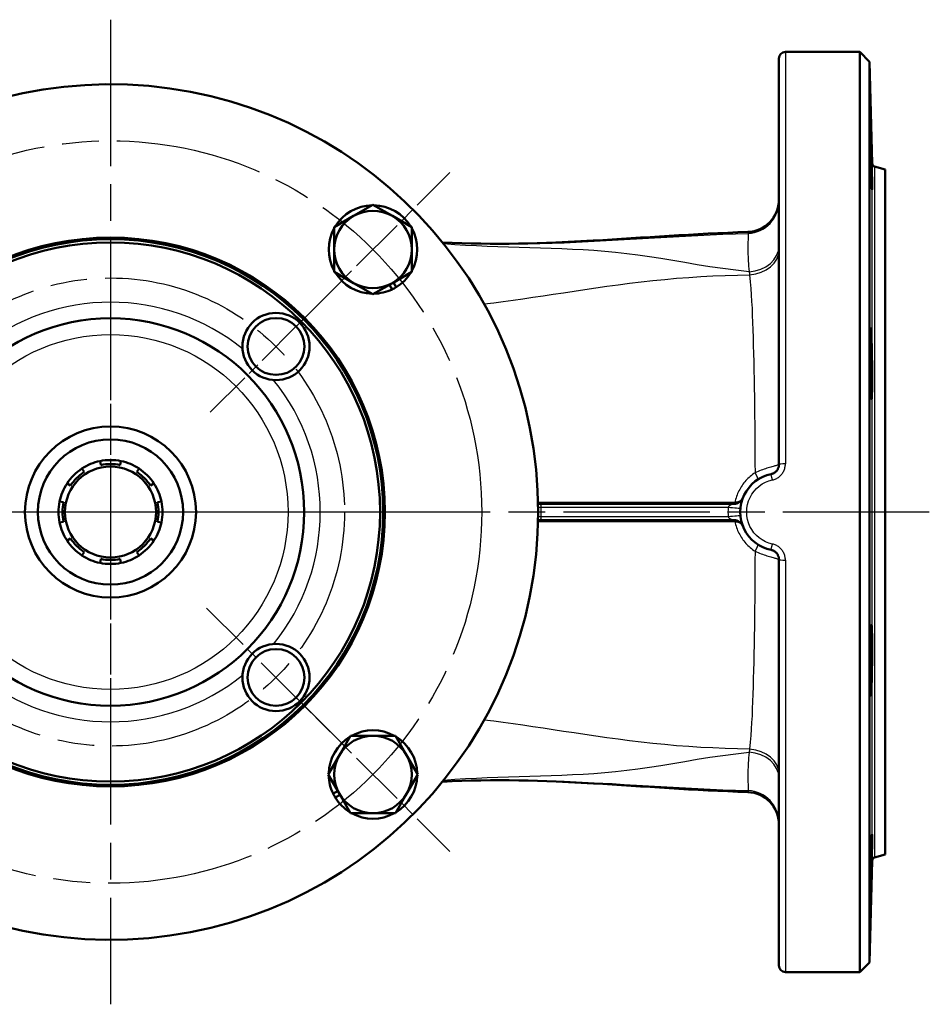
# Model space of a CAD drawing. Header units: millimetres. Extents: x 153 to 1407, y 510 to 1985.
# Tile 2 of 15: x 516 to 798, y 510 to 815. Entities that reach past the tile are written whole.
import ezdxf

# ---------------------------------------------------------------- set-up
doc = ezdxf.new("R2010")
doc.units = ezdxf.units.MM
doc.header["$LTSCALE"] = 8
doc.linetypes.add('CHAIN', pattern=[0.3543, 0.2362, -0.0295, 0.0591, -0.0295])
for name, color, linetype, lineweight in [('Mittellinie(DIN)', 4, 'CHAIN', 25), ('Mittelpunktmarkierung(DIN)', 4, 'CHAIN', 25), ('Sichtbare Kanten(DIN)', 7, 'Continuous', 50), ('Sichtbare tangentiale Kanten(DIN)', 3, 'Continuous', 25)]:
    doc.layers.add(name, color=color, linetype=linetype, lineweight=lineweight)

msp = doc.modelspace()

# ---------------------------------------------------------------- linework, layer by layer
at = {"layer": 'Mittellinie(DIN)', "linetype": 'CHAIN', "ltscale": 23.990969}
for radius in [115, 72.5]:
    msp.add_circle((544.12, 662.96), radius, dxfattribs=at)
at = {"layer": 'Mittelpunktmarkierung(DIN)', "linetype": 'CHAIN', "ltscale": 23.990969}
for p, q in [((544.12, 815.46), (544.12, 510.46)), ((544.12, 742.96), (544.12, 582.96)), ((797.79, 662.96), (289.73, 662.96)), ((624.12, 662.96), (464.12, 662.96))]:
    msp.add_line(p, q, dxfattribs=at)
at = {"layer": 'Mittelpunktmarkierung(DIN)', "linetype": 'CHAIN', "ltscale": 9.361822}
for p, q in [((601.61, 720.45), (649.27, 768.11)), ((601.61, 605.47), (649.27, 557.82))]:
    msp.add_line(p, q, dxfattribs=at)
at = {"layer": 'Mittelpunktmarkierung(DIN)', "linetype": 'CHAIN', "ltscale": 8.000593}
msp.add_line((575.03, 693.86), (615.75, 734.59), dxfattribs=at)
at = {"layer": 'Mittelpunktmarkierung(DIN)', "linetype": 'CHAIN', "ltscale": 8.445076}
msp.add_line((573.89, 633.19), (616.89, 590.2), dxfattribs=at)
at = {"layer": 'Sichtbare Kanten(DIN)'}
for p, q in [((753.2, 805.46), (776.28, 805.46)), ((776.28, 805.46), (776.28, 520.46)), ((779.28, 802.46), (776.28, 805.46)), ((751.2, 677.66), (751.2, 803.46)), ((779.28, 523.46), (779.28, 802.46)), ((780.11, 770.88), (779.28, 802.46)), ((784.12, 769.06), (780.85, 769.94)), ((784.12, 556.86), (784.12, 769.06)), ((619.44, 754.67), (625.44, 758.14)), ((625.44, 758.14), (631.44, 754.67)), ((613.44, 751.21), (619.44, 754.67)), ((631.44, 754.67), (637.44, 751.21)), ((613.44, 744.28), (613.44, 751.21)), ((637.44, 751.21), (637.44, 744.28)), ((613.44, 737.35), (613.44, 744.28)), ((637.44, 744.28), (637.44, 737.35)), ((619.44, 733.89), (613.44, 737.35)), ((637.44, 737.35), (631.44, 733.89)), ((625.44, 730.42), (619.44, 733.89)), ((631.44, 733.89), (625.44, 730.42)), ((631.36, 731.92), (630.57, 733.38)), ((631.78, 734.08), (632.59, 732.59)), ((541.13, 677.51), (540.87, 678.73)), ((547.37, 678.73), (547.12, 677.51)), ((535.27, 676.41), (535.96, 675.37)), ((552.29, 675.37), (552.98, 676.41)), ((531.72, 671.13), (530.68, 671.81)), ((557.57, 671.81), (556.53, 671.13)), ((528.36, 666.21), (529.58, 665.96)), ((558.67, 665.96), (559.89, 666.21)), ((677.28, 665.46), (676.6, 665.46)), ((737.24, 665.46), (677.28, 665.46)), ((529.58, 659.96), (528.36, 659.71)), ((559.89, 659.71), (558.67, 659.96)), ((676.6, 660.46), (677.28, 660.46)), ((677.28, 660.46), (737.24, 660.46)), ((530.68, 654.11), (531.72, 654.8)), ((556.53, 654.8), (557.57, 654.11)), ((535.96, 650.56), (535.27, 649.51)), ((552.98, 649.51), (552.29, 650.56)), ((540.87, 647.19), (541.13, 648.42)), ((547.12, 648.42), (547.37, 647.19)), ((751.2, 522.46), (751.2, 648.27)), ((615.05, 587.65), (618.51, 593.65)), ((618.51, 593.65), (625.44, 593.65)), ((625.44, 593.65), (632.37, 593.65)), ((632.37, 593.65), (635.83, 587.65)), ((611.59, 581.65), (615.05, 587.65)), ((635.83, 587.65), (639.3, 581.65)), ((615.05, 575.65), (611.59, 581.65)), ((639.3, 581.65), (635.83, 575.65)), ((613.09, 575.73), (614.55, 576.52)), ((615.25, 575.31), (613.76, 574.5)), ((618.51, 569.65), (615.05, 575.65)), ((635.83, 575.65), (632.37, 569.65)), ((625.44, 569.65), (618.51, 569.65)), ((632.37, 569.65), (625.44, 569.65)), ((784.12, 556.86), (780.85, 555.98)), ((780.11, 555.04), (779.28, 523.46)), ((779.28, 523.46), (776.28, 520.46)), ((753.2, 520.46), (776.28, 520.46))]:
    msp.add_line(p, q, dxfattribs=at)
at = {"layer": 'Sichtbare Kanten(DIN)', "flags": 128}
for points in [[(779.8, 768.7), (779.73, 771.37), (779.66, 774.26), (779.6, 777.08), (779.55, 779.64), (779.52, 781.89), (779.5, 783.55), (779.5, 784.53), (779.52, 784.82), (779.56, 784.34), (779.61, 783.18), (779.68, 781.36), (779.75, 779), (779.82, 776.37), (779.9, 773.49), (779.96, 770.61), (780.02, 768.04), (780.06, 765.79), (780.08, 764.11), (780.07, 763.12), (780.05, 762.84), (780, 763.32), (779.95, 764.5), (779.88, 766.37), (779.8, 768.7)], [(646.98, 746.49), (649.96, 746.35), (652.92, 746.23), (655.87, 746.15), (658.81, 746.09), (661.74, 746.06), (664.67, 746.06), (667.58, 746.07), (670.49, 746.11), (673.4, 746.17), (676.3, 746.25), (682.08, 746.46), (687.88, 746.73), (693.68, 747.04), (696.6, 747.21), (699.52, 747.39), (702.44, 747.57), (705.38, 747.76), (708.32, 747.95), (711.28, 748.14), (714.24, 748.33), (717.22, 748.51), (720.21, 748.7), (723.21, 748.87), (726.22, 749.04), (729.26, 749.2), (732.3, 749.35), (735.36, 749.49), (738.43, 749.61), (741.52, 749.72)], [(779.8, 698.38), (779.73, 699.56), (779.66, 701.42), (779.6, 703.76), (779.55, 706.4), (779.52, 709.29), (779.5, 712.13), (779.5, 714.68), (779.52, 716.92), (779.56, 718.6), (779.61, 719.59), (779.68, 719.88), (779.75, 719.4), (779.82, 718.25), (779.9, 716.42), (779.96, 714.04), (780.02, 711.41), (780.06, 708.51), (780.08, 705.65), (780.07, 703.08), (780.05, 700.82), (780, 699.15), (779.95, 698.17), (779.88, 697.9), (779.8, 698.38)], [(751.2, 677.66), (751.19, 677.49), (751.18, 677.32), (751.16, 677.15), (751.12, 676.98), (751.08, 676.82), (751.03, 676.65), (750.96, 676.49), (750.89, 676.34), (750.81, 676.19), (750.73, 676.04), (750.63, 675.9), (750.52, 675.76), (750.41, 675.63), (750.29, 675.51), (750.17, 675.39), (750.03, 675.29), (749.9, 675.19), (749.75, 675.09), (749.6, 675.01), (749.45, 674.93), (749.29, 674.87), (749.13, 674.81), (748.97, 674.76), (748.8, 674.72)], [(748.8, 674.72), (747.48, 674.37), (746.21, 673.88), (745.01, 673.24), (743.88, 672.47), (742.85, 671.57), (741.93, 670.55), (741.13, 669.44), (740.45, 668.25), (739.91, 667), (739.52, 665.69), (739.28, 664.35), (739.21, 662.98), (739.29, 661.61), (739.52, 660.26), (739.91, 658.94), (740.43, 657.68), (741.1, 656.48), (741.9, 655.38), (742.82, 654.37), (743.86, 653.47), (744.99, 652.7), (746.2, 652.05), (747.48, 651.55), (748.8, 651.2)], [(748.8, 651.2), (748.97, 651.17), (749.13, 651.12), (749.29, 651.06), (749.45, 650.99), (749.6, 650.92), (749.75, 650.83), (749.9, 650.74), (750.03, 650.64), (750.17, 650.53), (750.29, 650.41), (750.41, 650.29), (750.52, 650.16), (750.63, 650.03), (750.73, 649.88), (750.81, 649.74), (750.89, 649.59), (750.96, 649.43), (751.03, 649.27), (751.08, 649.11), (751.12, 648.94), (751.16, 648.78), (751.18, 648.61), (751.19, 648.44), (751.2, 648.27)], [(779.8, 607.31), (779.73, 606.32), (779.66, 606.05), (779.6, 606.53), (779.55, 607.71), (779.52, 609.55), (779.5, 611.9), (779.5, 614.53), (779.52, 617.41), (779.56, 620.27), (779.61, 622.82), (779.68, 625.06), (779.75, 626.75), (779.82, 627.74), (779.9, 628.03), (779.96, 627.56), (780.02, 626.4), (780.06, 624.55), (780.08, 622.18), (780.07, 619.54), (780.05, 616.63), (780, 613.79), (779.95, 611.21), (779.88, 608.96), (779.8, 607.31)], [(741.52, 576.21), (738.44, 576.31), (735.37, 576.44), (732.31, 576.57), (729.27, 576.72), (726.23, 576.88), (723.21, 577.05), (720.21, 577.23), (717.21, 577.41), (714.23, 577.6), (711.27, 577.79), (708.32, 577.98), (705.39, 578.17), (702.46, 578.35), (699.54, 578.53), (696.63, 578.71), (693.73, 578.88), (687.94, 579.19), (682.15, 579.46), (676.37, 579.67), (673.48, 579.75), (670.58, 579.81), (667.66, 579.85), (664.74, 579.86), (661.8, 579.86), (658.86, 579.82), (655.9, 579.77), (652.93, 579.68), (649.95, 579.56), (646.97, 579.42)], [(779.8, 548.84), (779.73, 546.26), (779.66, 544.02), (779.6, 542.37), (779.55, 541.39), (779.52, 541.11), (779.5, 541.59), (779.5, 542.75), (779.52, 544.59), (779.56, 546.94), (779.61, 549.57), (779.68, 552.44), (779.75, 555.3), (779.82, 557.87), (779.9, 560.11), (779.96, 561.81), (780.02, 562.8), (780.06, 563.09), (780.08, 562.61), (780.07, 561.44), (780.05, 559.58), (780, 557.23), (779.95, 554.57), (779.88, 551.65), (779.8, 548.84)]]:
    msp.add_lwpolyline(points, dxfattribs=at)
at = {"layer": 'Sichtbare Kanten(DIN)'}
for centre, radius in [((544.12, 662.96), 85), ((544.12, 662.96), 84.5), ((544.12, 662.96), 83.5), ((544.12, 662.96), 60), ((595.39, 714.23), 10.4), ((595.39, 714.23), 8.8), ((544.12, 662.96), 26.5), ((544.12, 662.96), 22.5), ((544.12, 662.96), 14.1), ((595.39, 611.7), 10.4), ((595.39, 611.7), 8.8)]:
    msp.add_circle(centre, radius, dxfattribs=at)
for centre, radius, start, end in [((753.2, 803.46), 2, 90, 180), ((544.12, 662.96), 132.5, 184.5243, 175.4757), ((781.1, 770.91), 1, 181.5, 255), ((741.2, 759.71), 10, 271.8252, 0), ((625.44, 744.28), 13.7, 91.1531, 148.8469), ((625.44, 744.28), 13.7, 31.1531, 88.8469), ((625.44, 744.28), 12, 120, 180), ((625.44, 744.28), 12, 60, 120), ((625.44, 744.28), 12, 0, 60), ((625.44, 744.28), 13.7, 151.1531, 208.8469), ((625.44, 744.28), 13.7, 331.1531, 28.8469), ((625.44, 744.28), 12, 180, 240), ((625.44, 744.28), 12, 300, 0), ((625.44, 744.28), 13.7, 211.1531, 268.8469), ((625.44, 744.28), 13.7, 301.4552, 328.8469), ((625.44, 744.28), 12, 240, 300), ((625.44, 744.28), 13.7, 295.5976, 301.4552), ((625.44, 744.28), 13.7, 271.1531, 295.5976), ((544.12, 662.96), 16.1, 101.6459, 123.3541), ((544.12, 662.96), 16.1, 78.3541, 101.6459), ((544.12, 662.96), 14.85, 78.3541, 101.6459), ((544.12, 662.96), 16.1, 56.6459, 78.3541), ((544.12, 662.96), 16.1, 123.3541, 146.6459), ((544.12, 662.96), 14.85, 123.3541, 146.6459), ((544.12, 662.96), 14.85, 33.3541, 56.6459), ((544.12, 662.96), 16.1, 33.3541, 56.6459), ((544.12, 662.96), 16.1, 146.6459, 168.3541), ((544.12, 662.96), 16.1, 11.6459, 33.3541), ((544.12, 662.96), 16.1, 168.3541, 191.6459), ((544.12, 662.96), 14.85, 168.3541, 191.6459), ((544.12, 662.96), 14.85, 348.3541, 11.6459), ((544.12, 662.96), 16.1, 348.3541, 11.6459), ((737.24, 668.46), 3, 270, 338.4898), ((544.12, 662.96), 16.1, 191.6459, 213.3541), ((544.12, 662.96), 16.1, 326.6459, 348.3541), ((737.24, 657.46), 3, 21.5102, 90), ((544.12, 662.96), 16.1, 213.3541, 236.6459), ((544.12, 662.96), 14.85, 213.3541, 236.6459), ((544.12, 662.96), 14.85, 303.3541, 326.6459), ((544.12, 662.96), 16.1, 303.3541, 326.6459), ((544.12, 662.96), 16.1, 236.6459, 258.3541), ((544.12, 662.96), 16.1, 258.3541, 281.6459), ((544.12, 662.96), 14.85, 258.3541, 281.6459), ((544.12, 662.96), 16.1, 281.6459, 303.3541), ((625.44, 581.65), 13.7, 61.1531, 118.8469), ((625.44, 581.65), 13.7, 121.1531, 178.8469), ((625.44, 581.65), 12, 90, 150), ((625.44, 581.65), 12, 30, 90), ((625.44, 581.65), 13.7, 1.1531, 58.8469), ((625.44, 581.65), 12, 150, 210), ((625.44, 581.65), 12, 330, 30), ((625.44, 581.65), 13.7, 181.1531, 205.5976), ((625.44, 581.65), 13.7, 301.1531, 358.8469), ((625.44, 581.65), 13.7, 205.5976, 211.4552), ((625.44, 581.65), 13.7, 211.4552, 238.8469), ((625.44, 581.65), 12, 210, 270), ((625.44, 581.65), 12, 270, 330), ((741.2, 566.21), 10, 0, 88.1748), ((625.44, 581.65), 13.7, 241.1531, 298.8469), ((781.1, 555.02), 1, 105, 178.5), ((753.2, 522.46), 2, 180, 270)]:
    msp.add_arc(centre, radius, start, end, dxfattribs=at)
at = {"layer": 'Sichtbare tangentiale Kanten(DIN)'}
for p, q in [((753.2, 805.46), (753.2, 677.87)), ((780.11, 555.04), (780.11, 770.88)), ((780.85, 769.94), (780.85, 555.98)), ((676.62, 664.46), (677.54, 664.46)), ((677.54, 664.46), (735.5, 664.46)), ((677.54, 661.46), (677.54, 664.46)), ((677.54, 661.46), (676.62, 661.46)), ((735.5, 661.46), (677.54, 661.46)), ((753.2, 648.06), (753.2, 520.46))]:
    msp.add_line(p, q, dxfattribs=at)
at = {"layer": 'Sichtbare tangentiale Kanten(DIN)', "flags": 128}
for points in [[(647.01, 746.45), (650.83, 746.26), (654.64, 746.12), (658.43, 746.03), (662.2, 745.98), (665.96, 745.96), (669.71, 745.99), (673.44, 746.04), (677.18, 746.13), (680.91, 746.25), (684.63, 746.38), (688.36, 746.54), (692.09, 746.72), (695.82, 746.91), (699.55, 747.12), (703.3, 747.33), (707.06, 747.55), (710.83, 747.77), (714.61, 747.99), (718.41, 748.21), (722.23, 748.42), (726.07, 748.62), (729.94, 748.81), (733.83, 748.98), (737.75, 749.13), (741.69, 749.26)], [(741.52, 749.72), (741.52, 749.72), (741.53, 749.71), (741.54, 749.71), (741.54, 749.71), (741.55, 749.7), (741.56, 749.69), (741.56, 749.68), (741.57, 749.67), (741.58, 749.65), (741.58, 749.64), (741.59, 749.62), (741.6, 749.6), (741.6, 749.58), (741.61, 749.56), (741.61, 749.54), (741.62, 749.51), (741.63, 749.49), (741.63, 749.46), (741.64, 749.43), (741.65, 749.4), (741.66, 749.37), (741.67, 749.33), (741.68, 749.3), (741.69, 749.26)], [(741.69, 749.26), (741.71, 749.06), (741.71, 748.84), (741.71, 748.61), (741.7, 748.36), (741.68, 748.09), (741.67, 747.8), (741.65, 747.49), (741.63, 747.15), (741.61, 746.78), (741.59, 746.38), (741.58, 745.96), (741.57, 745.51), (741.56, 745.02), (741.56, 744.5), (741.56, 743.95), (741.57, 743.36), (741.59, 742.74), (741.62, 742.08), (741.66, 741.39), (741.7, 740.66), (741.75, 739.89), (741.82, 739.09), (741.89, 738.24), (741.97, 737.36)], [(741.97, 737.4), (737.85, 737.84), (733.79, 738.35), (729.8, 738.92), (725.89, 739.55), (722.07, 740.21), (718.33, 740.84), (714.66, 741.45), (711.07, 742.01), (707.53, 742.53), (704.05, 742.98), (700.62, 743.37), (697.23, 743.68), (693.87, 743.93), (690.54, 744.13), (687.22, 744.3), (683.91, 744.45), (680.62, 744.58), (677.33, 744.69), (674.04, 744.79), (670.75, 744.89), (667.46, 744.99), (664.16, 745.1), (660.84, 745.23), (657.51, 745.38), (654.15, 745.56), (650.77, 745.77), (647.36, 746.01)], [(659.86, 727.45), (662.83, 727.8), (665.82, 728.18), (668.84, 728.59), (671.89, 729.02), (674.99, 729.47), (678.12, 729.93), (681.29, 730.41), (684.51, 730.9), (687.78, 731.4), (691.1, 731.9), (694.48, 732.4), (697.92, 732.9), (701.4, 733.37), (704.94, 733.83), (708.52, 734.26), (712.15, 734.66), (715.81, 735.02), (719.51, 735.35), (723.24, 735.63), (726.99, 735.87), (730.76, 736.07), (734.55, 736.23), (738.34, 736.36), (742.13, 736.46)], [(741.97, 737.36), (741.98, 737.33), (741.98, 737.29), (741.99, 737.25), (742, 737.22), (742, 737.18), (742.01, 737.14), (742.02, 737.11), (742.02, 737.07), (742.03, 737.03), (742.04, 737), (742.04, 736.96), (742.05, 736.92), (742.06, 736.88), (742.06, 736.84), (742.07, 736.81), (742.08, 736.77), (742.08, 736.73), (742.09, 736.69), (742.1, 736.65), (742.1, 736.61), (742.11, 736.58), (742.12, 736.54), (742.12, 736.5), (742.13, 736.46)], [(742.13, 736.43), (742.34, 734.23), (742.5, 732.24), (742.63, 730.24), (742.75, 728.19), (742.86, 726.08), (742.96, 723.91), (743.05, 721.66), (743.13, 719.35), (743.2, 716.97), (743.27, 714.52), (743.34, 712.02), (743.4, 709.45), (743.45, 706.83), (743.5, 704.16), (743.55, 701.44), (743.59, 698.67), (743.63, 695.85), (743.66, 692.99), (743.69, 690.09), (743.72, 687.15), (743.74, 684.18), (743.77, 681.18), (743.78, 678.16), (743.8, 675.13)], [(751.2, 677.66), (751.18, 677.63), (751.14, 677.6), (751.06, 677.56), (750.95, 677.52), (750.81, 677.47), (750.64, 677.42), (750.45, 677.36), (750.22, 677.3), (749.96, 677.23), (749.68, 677.15), (749.37, 677.07), (749.03, 676.98), (748.67, 676.87), (748.29, 676.76), (747.89, 676.65), (747.47, 676.52), (747.03, 676.38), (746.59, 676.23), (746.13, 676.07), (745.67, 675.9), (745.2, 675.72), (744.73, 675.53), (744.26, 675.33), (743.8, 675.13)], [(749.2, 672.9), (749.48, 672.97), (749.75, 673.05), (750.02, 673.15), (750.28, 673.26), (750.54, 673.39), (750.79, 673.53), (751.03, 673.69), (751.26, 673.86), (751.48, 674.04), (751.69, 674.24), (751.89, 674.44), (752.07, 674.66), (752.25, 674.89), (752.41, 675.13), (752.56, 675.38), (752.69, 675.64), (752.81, 675.9), (752.91, 676.17), (753, 676.44), (753.07, 676.72), (753.13, 677.01), (753.17, 677.29), (753.19, 677.58), (753.2, 677.87)], [(743.8, 675.13), (743.41, 674.87), (743.03, 674.59), (742.66, 674.3), (742.3, 674), (741.94, 673.68), (741.6, 673.36), (741.27, 673.02), (740.95, 672.67), (740.64, 672.31), (740.34, 671.95), (740.05, 671.57), (739.78, 671.18), (739.52, 670.79), (739.27, 670.38), (739.04, 669.97), (738.82, 669.54), (738.61, 669.11), (738.41, 668.68), (738.23, 668.24), (738.07, 667.79), (737.92, 667.33), (737.78, 666.88), (737.66, 666.42), (737.56, 665.95)], [(749.2, 653.03), (748.1, 653.32), (747.03, 653.74), (746.02, 654.29), (745.08, 654.94), (744.22, 655.7), (743.45, 656.55), (742.78, 657.49), (742.23, 658.49), (741.79, 659.56), (741.47, 660.68), (741.27, 661.82), (741.21, 662.98), (741.27, 664.13), (741.46, 665.27), (741.79, 666.37), (742.24, 667.43), (742.81, 668.44), (743.48, 669.38), (744.24, 670.23), (745.1, 671), (746.04, 671.65), (747.04, 672.19), (748.1, 672.61), (749.2, 672.9)], [(737.42, 665.95), (734.55, 665.95), (731.71, 665.95), (728.92, 665.95), (726.16, 665.95), (723.44, 665.95), (720.77, 665.95), (718.13, 665.95), (715.53, 665.95), (712.97, 665.95), (710.43, 665.95), (707.92, 665.95), (705.43, 665.95), (702.96, 665.95), (700.52, 665.95), (698.09, 665.95), (695.67, 665.95), (693.26, 665.95), (690.86, 665.95), (688.48, 665.95), (686.09, 665.95), (683.71, 665.95), (681.34, 665.95), (678.97, 665.95), (676.59, 665.95)], [(737.24, 665.46), (737.19, 665.46), (737.13, 665.45), (737.06, 665.44), (736.99, 665.43), (736.91, 665.41), (736.83, 665.39), (736.75, 665.36), (736.66, 665.33), (736.57, 665.3), (736.48, 665.26), (736.39, 665.22), (736.3, 665.18), (736.21, 665.13), (736.12, 665.08), (736.04, 665.03), (735.96, 664.97), (735.88, 664.92), (735.8, 664.86), (735.74, 664.79), (735.67, 664.73), (735.62, 664.66), (735.57, 664.6), (735.53, 664.53), (735.5, 664.46)], [(737.56, 665.95), (737.55, 665.95), (737.55, 665.95), (737.54, 665.95), (737.54, 665.95), (737.53, 665.95), (737.52, 665.95), (737.52, 665.95), (737.51, 665.95), (737.51, 665.95), (737.5, 665.95), (737.49, 665.95), (737.49, 665.95), (737.48, 665.95), (737.48, 665.95), (737.47, 665.95), (737.47, 665.95), (737.46, 665.95), (737.45, 665.95), (737.45, 665.95), (737.44, 665.95), (737.44, 665.95), (737.43, 665.95), (737.42, 665.95), (737.42, 665.95)], [(740.04, 667.36), (740, 667.27), (739.95, 667.19), (739.91, 667.1), (739.85, 667.02), (739.8, 666.94), (739.73, 666.86), (739.66, 666.78), (739.59, 666.7), (739.51, 666.63), (739.42, 666.56), (739.33, 666.49), (739.23, 666.42), (739.13, 666.36), (739.02, 666.3), (738.91, 666.24), (738.78, 666.19), (738.65, 666.14), (738.51, 666.09), (738.37, 666.05), (738.22, 666.02), (738.06, 665.99), (737.9, 665.97), (737.73, 665.96), (737.56, 665.95)], [(676.59, 659.97), (678.96, 659.97), (681.33, 659.97), (683.7, 659.97), (686.07, 659.97), (688.44, 659.97), (690.82, 659.97), (693.21, 659.97), (695.61, 659.97), (698.02, 659.97), (700.45, 659.97), (702.89, 659.97), (705.36, 659.97), (707.85, 659.98), (710.36, 659.98), (712.91, 659.98), (715.49, 659.98), (718.11, 659.98), (720.77, 659.98), (723.46, 659.98), (726.18, 659.98), (728.94, 659.98), (731.73, 659.98), (734.56, 659.98), (737.42, 659.98)], [(735.5, 661.46), (735.53, 661.39), (735.57, 661.33), (735.62, 661.26), (735.67, 661.19), (735.74, 661.13), (735.8, 661.07), (735.88, 661.01), (735.96, 660.95), (736.04, 660.9), (736.12, 660.84), (736.21, 660.8), (736.3, 660.75), (736.39, 660.71), (736.48, 660.67), (736.57, 660.63), (736.66, 660.59), (736.75, 660.56), (736.83, 660.54), (736.91, 660.52), (736.99, 660.5), (737.06, 660.48), (737.13, 660.47), (737.19, 660.46), (737.24, 660.46)], [(737.42, 659.98), (737.42, 659.98), (737.43, 659.98), (737.44, 659.98), (737.44, 659.98), (737.45, 659.98), (737.45, 659.98), (737.46, 659.98), (737.47, 659.98), (737.47, 659.98), (737.48, 659.98), (737.48, 659.98), (737.49, 659.98), (737.49, 659.98), (737.5, 659.98), (737.51, 659.98), (737.51, 659.98), (737.52, 659.98), (737.52, 659.98), (737.53, 659.98), (737.54, 659.98), (737.54, 659.98), (737.55, 659.98), (737.55, 659.97), (737.56, 659.97)], [(737.56, 659.97), (737.66, 659.51), (737.78, 659.05), (737.92, 658.59), (738.07, 658.14), (738.23, 657.69), (738.41, 657.25), (738.61, 656.81), (738.82, 656.38), (739.04, 655.96), (739.27, 655.54), (739.52, 655.14), (739.78, 654.74), (740.05, 654.36), (740.34, 653.98), (740.64, 653.61), (740.95, 653.25), (741.27, 652.9), (741.6, 652.57), (741.94, 652.24), (742.3, 651.93), (742.66, 651.63), (743.03, 651.34), (743.41, 651.06), (743.8, 650.8)], [(737.56, 659.97), (737.73, 659.97), (737.9, 659.95), (738.06, 659.93), (738.22, 659.91), (738.37, 659.87), (738.51, 659.83), (738.65, 659.79), (738.78, 659.74), (738.91, 659.68), (739.02, 659.63), (739.13, 659.57), (739.23, 659.5), (739.33, 659.44), (739.42, 659.37), (739.51, 659.3), (739.59, 659.22), (739.66, 659.15), (739.73, 659.07), (739.8, 658.99), (739.85, 658.91), (739.91, 658.82), (739.95, 658.74), (740, 658.65), (740.04, 658.56)], [(753.2, 648.06), (753.19, 648.34), (753.17, 648.63), (753.13, 648.92), (753.07, 649.2), (753, 649.48), (752.91, 649.76), (752.81, 650.03), (752.69, 650.29), (752.56, 650.54), (752.41, 650.79), (752.25, 651.03), (752.07, 651.26), (751.89, 651.48), (751.69, 651.69), (751.48, 651.89), (751.26, 652.07), (751.03, 652.24), (750.79, 652.4), (750.54, 652.54), (750.28, 652.67), (750.02, 652.78), (749.75, 652.88), (749.48, 652.96), (749.2, 653.03)], [(743.8, 650.8), (743.78, 647.75), (743.77, 644.73), (743.74, 641.74), (743.72, 638.77), (743.69, 635.84), (743.66, 632.94), (743.63, 630.08), (743.59, 627.26), (743.55, 624.49), (743.5, 621.76), (743.45, 619.08), (743.39, 616.45), (743.34, 613.89), (743.27, 611.38), (743.2, 608.95), (743.13, 606.57), (743.05, 604.27), (742.96, 602.02), (742.86, 599.85), (742.75, 597.74), (742.63, 595.69), (742.5, 593.69), (742.34, 591.7), (742.13, 589.47)], [(743.8, 650.8), (744.26, 650.59), (744.73, 650.39), (745.21, 650.2), (745.67, 650.02), (746.14, 649.85), (746.59, 649.7), (747.04, 649.55), (747.47, 649.41), (747.89, 649.28), (748.29, 649.16), (748.67, 649.05), (749.03, 648.95), (749.37, 648.86), (749.68, 648.77), (749.96, 648.69), (750.22, 648.62), (750.45, 648.56), (750.65, 648.5), (750.81, 648.45), (750.95, 648.4), (751.06, 648.36), (751.14, 648.32), (751.18, 648.29), (751.2, 648.27)], [(742.13, 589.47), (738.34, 589.57), (734.55, 589.69), (730.76, 589.86), (726.99, 590.05), (723.24, 590.29), (719.51, 590.57), (715.81, 590.9), (712.15, 591.27), (708.52, 591.67), (704.94, 592.1), (701.4, 592.55), (697.92, 593.03), (694.48, 593.52), (691.1, 594.02), (687.78, 594.53), (684.51, 595.02), (681.29, 595.51), (678.12, 595.99), (674.99, 596.46), (671.89, 596.91), (668.84, 597.34), (665.82, 597.74), (662.83, 598.12), (659.86, 598.48)], [(742.13, 589.47), (742.12, 589.43), (742.12, 589.39), (742.11, 589.35), (742.1, 589.31), (742.1, 589.27), (742.09, 589.23), (742.08, 589.2), (742.08, 589.16), (742.07, 589.12), (742.06, 589.08), (742.06, 589.04), (742.05, 589), (742.04, 588.97), (742.04, 588.93), (742.03, 588.89), (742.02, 588.86), (742.02, 588.82), (742.01, 588.78), (742, 588.74), (742, 588.71), (741.99, 588.67), (741.98, 588.63), (741.98, 588.6), (741.97, 588.56)], [(647.36, 579.92), (650.77, 580.16), (654.15, 580.37), (657.51, 580.54), (660.84, 580.69), (664.16, 580.82), (667.46, 580.93), (670.75, 581.04), (674.04, 581.14), (677.33, 581.24), (680.62, 581.35), (683.91, 581.47), (687.22, 581.62), (690.54, 581.79), (693.87, 582), (697.23, 582.24), (700.62, 582.55), (704.05, 582.94), (707.53, 583.4), (711.07, 583.91), (714.66, 584.48), (718.33, 585.08), (722.07, 585.72), (725.89, 586.38), (729.8, 587), (733.79, 587.58), (737.85, 588.09), (741.97, 588.52)], [(741.97, 588.56), (741.89, 587.68), (741.82, 586.84), (741.75, 586.03), (741.7, 585.27), (741.66, 584.53), (741.62, 583.84), (741.59, 583.18), (741.57, 582.55), (741.56, 581.96), (741.56, 581.41), (741.56, 580.89), (741.57, 580.41), (741.58, 579.96), (741.59, 579.53), (741.61, 579.14), (741.63, 578.78), (741.65, 578.44), (741.67, 578.12), (741.68, 577.83), (741.7, 577.56), (741.71, 577.31), (741.71, 577.08), (741.71, 576.86), (741.69, 576.66)], [(647.01, 579.47), (650.83, 579.66), (654.64, 579.8), (658.43, 579.9), (662.2, 579.95), (665.96, 579.96), (669.71, 579.94), (673.44, 579.88), (677.18, 579.79), (680.91, 579.68), (684.63, 579.54), (688.36, 579.38), (692.09, 579.2), (695.82, 579.01), (699.55, 578.81), (703.3, 578.59), (707.06, 578.38), (710.83, 578.16), (714.61, 577.93), (718.41, 577.72), (722.23, 577.51), (726.07, 577.31), (729.94, 577.12), (733.83, 576.95), (737.75, 576.79), (741.69, 576.66)], [(741.69, 576.66), (741.68, 576.63), (741.67, 576.59), (741.66, 576.56), (741.65, 576.53), (741.64, 576.5), (741.63, 576.47), (741.63, 576.44), (741.62, 576.41), (741.61, 576.39), (741.61, 576.36), (741.6, 576.34), (741.59, 576.32), (741.59, 576.3), (741.58, 576.29), (741.58, 576.27), (741.57, 576.26), (741.56, 576.25), (741.56, 576.23), (741.55, 576.23), (741.54, 576.22), (741.54, 576.21), (741.53, 576.21), (741.52, 576.21), (741.52, 576.21)]]:
    msp.add_lwpolyline(points, dxfattribs=at)
at = {"layer": 'Sichtbare tangentiale Kanten(DIN)'}
msp.add_circle((544.12, 662.96), 55, dxfattribs=at)
for centre, radius, start, end in [((544.12, 662.96), 65, 51.0162, 128.9838), ((544.12, 662.96), 65, 321.0162, 38.9838), ((750.42, 662.96), 15, 174.2608, 185.7392), ((544.12, 662.96), 65, 231.0162, 308.9838)]:
    msp.add_arc(centre, radius, start, end, dxfattribs=at)
for centre, major_axis, ratio, start_param, end_param in [((741.2, 759.19), (10, 0), 0.993917, 4.761824, 6.283185), ((741.2, 745.43), (10, 0), 0.808981, 4.789572, 6.283185), ((741.2, 744.14), (10, 0), 0.771488, 4.805597, 6.283185), ((753.2, 677.66), (-2, 0), 0.104605, 4.712389, 6.283185), ((743.02, 675.53), (1.64, -2.51), 0.148787, 0, 1.31284), ((749.2, 672.76), (-0.4, 1.96), 0.01398, 4.78077, 6.283185), ((677.28, 664.46), (0, 1), 0.258819, 4.712389, 6.283185), ((737.24, 665.96), (0, -0.5), 0.348081, 0, 1.538749), ((737.39, 665.97), (0.028, -0.499), 0.344254, 0, 1.51916), ((736.27, 664.46), (2.98, -0.3), 0.026785, 4.451932, 6.283185), ((677.28, 661.46), (0, -1), 0.258819, 0, 1.570796), ((736.27, 661.46), (2.98, 0.3), 0.026785, 0, 1.831253), ((737.24, 659.96), (0, 0.5), 0.348081, 4.744437, 6.283185), ((737.39, 659.96), (0.028, 0.499), 0.344254, 4.764025, 6.283185), ((743.02, 650.39), (1.64, 2.51), 0.148787, 4.970346, 6.283185), ((749.2, 653.16), (-0.4, -1.96), 0.01398, 0, 1.502416), ((753.2, 648.27), (-2, 0), 0.104605, 0, 1.570796), ((741.2, 581.79), (10, 0), 0.771488, 0, 1.477589), ((741.2, 580.5), (10, 0), 0.808981, 0, 1.493613), ((741.2, 566.74), (10, 0), 0.993917, 0, 1.521361)]:
    msp.add_ellipse(centre, major_axis=major_axis, ratio=ratio, start_param=start_param, end_param=end_param, dxfattribs=at)

doc.saveas('drawing.dxf')
